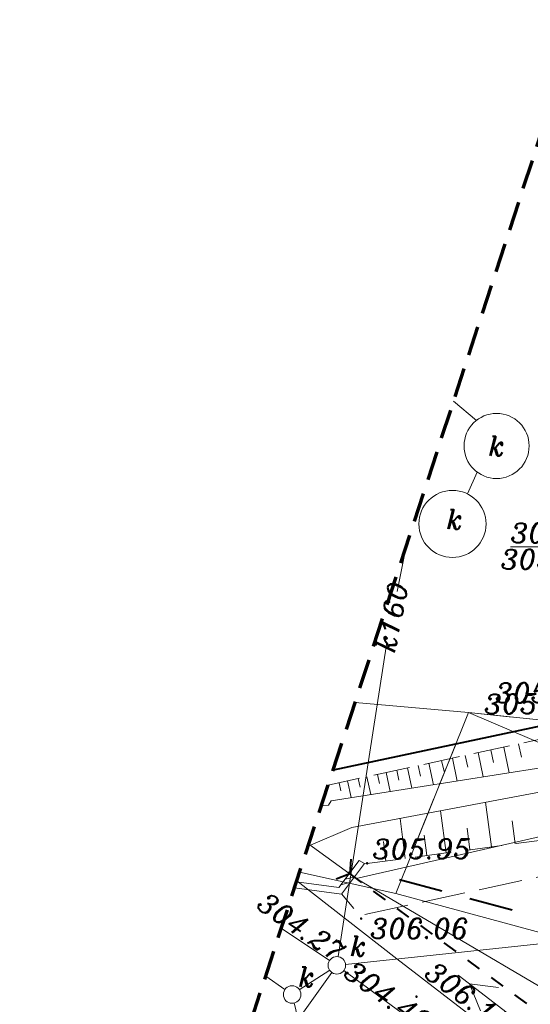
# Model space of a CAD drawing. Extents: x 4615668 to 9294084, y 5334101 to 10688993.
# Tile 4 of 37: x 4651137 to 4651154, y 5338657 to 5338690. Entities that reach past the tile are written whole.
import ezdxf
from ezdxf.enums import TextEntityAlignment as Align

# ---------------------------------------------------------------- set-up
doc = ezdxf.new("R2010")
doc.units = 0
doc.header["$MEASUREMENT"] = 0
for name, pattern in [('BUBZ02', [1.75, 1.25, -0.5]), ('DASHED', [19.05, 12.7, -6.35]), ('EGBK02', [2, 1.5, -0.5]), ('KTJZ01', [2, 1.5, -0.5]), ('l215_500', [2.5, 1.5, -0.4125, 0.175, -0.4125]), ('l217_500', [2, 1.5, -0.5]), ('l219_500', [0.5, -0.25, 0, -0.25]), ('l266_500', [1, 0.5, -0.5]), ('l424_500', [1.5, 1, -0.5]), ('l601_500', [1.5, 1, -0.5]), ('l641_500', [1.5, 1, -0.5]), ('l823_500', [1.75, 1.25, -0.5])]:
    doc.linetypes.add(name, pattern=pattern)
for name, color, linetype, lineweight in [('e_slupy', 7, 'Continuous', 13), ('eNN', 7, 'Continuous', 13), ('g', 7, 'Continuous', 13), ('gr_dzialki', 7, 'l219_500', 13), ('gr_klasy', 7, 'l217_500', 13), ('jezdnia', 7, 'l424_500', 13), ('k', 7, 'Continuous', 13), ('k_elem_naziemne', 7, 'Continuous', 13), ('k_komora', 7, 'l601_500', 13), ('k_rzedne', 7, 'Continuous', 13), ('mur', 7, 'Continuous', 13), ('ogr_symb', 7, 'l901_500', 40), ('pkt_wys', 7, 'Continuous', 13), ('pob_gr_obrebu', 7, 'Continuous', 40), ('przepust', 7, 'l266_500', 40), ('rowy', 7, 'l266_500', 13), ('skarpa_gora', 7, 'l823_500', 13), ('skarpa_umoc', 7, 'Continuous', 13), ('Wymiar', 7, 'Continuous', 9), ('zakresy', 7, 'l215_500', 70)]:
    doc.layers.add(name, color=color, linetype=linetype, lineweight=lineweight)
doc.styles.add('Style-ITALIC_1250', font='ITALIC_1250.shx')
doc.styles.add('txt', font='TXT', dxfattribs={"height": 0.2})
doc.linetypes.add('KTOK05', pattern='A,3.75,[16,dgnlstyle-2015all.shx,S=0.0028,R=0,X=0,Y=0],3.75', length=7.5)
doc.linetypes.add('l901_500', pattern='A,3.75,[38,dgnlstyle-2015all.shx,S=0.0028,R=0,X=0,Y=0],3.75', length=7.5)

# ---------------------------------------------------------------- blocks, each defined once
blk = doc.blocks.new('506_5')
at = {"layer": 'k_elem_naziemne', "color": 24, "linetype": 'Continuous', "lineweight": 13}
blk.add_circle((0, 0), 0.3, dxfattribs=at)
blk = doc.blocks.new('140')
at = {"linetype": 'ByBlock', "lineweight": -2}
blk.add_hatch(color=0, dxfattribs=at).paths.add_polyline_path([(0.45, 0, 1), (-0.45, 0, 1)], flags=16)
blk = doc.blocks.new('SUPE04')
at = {"layer": 'e_slupy', "color": 1, "linetype": 'Continuous', "lineweight": 13}
for p, q in [((95.32, 0), (78, 10)), ((5, 0), (105, 0)), ((78, -10), (95.32, 0))]:
    blk.add_line(p, q, dxfattribs=at)
blk = doc.blocks.new('SUPE4')
at = {"layer": 'e_slupy', "color": 1, "linetype": 'Continuous', "lineweight": 13, "xscale": 0.05, "yscale": 0.05, "zscale": 0.05}
blk.add_blockref('SUPE04', (0, 0), dxfattribs=at)
blk = doc.blocks.new('G$C3390F2A0')
at = {"layer": 'eNN', "color": 1, "linetype": 'Continuous', "lineweight": 13, "flags": 128}
blk.add_lwpolyline([(16.424, 39.584), (19.851, 36.916), (30.945, 28.369), (38.616, 23.186)], dxfattribs=at)
at = {"layer": 'g', "color": 52, "linetype": 'Continuous', "lineweight": 13, "flags": 128}
for points in [[(18.453, 39.663), (28.229, 41.889), (31.654, 43.705), (44.378, 59.32), (48.154, 63.766), (48.651, 64.632)], [(44.972, 23.653), (42.903, 24.972), (28.313, 33.861), (18.453, 39.663), (16.834, 40.838)]]:
    blk.add_lwpolyline(points, dxfattribs=at)
at = {"layer": 'gr_dzialki', "color": 96, "linetype": 'Continuous', "lineweight": 13}
for p, q in [((22.307, 45.347), (18.421, 45.691)), ((22.307, 45.347), (19.813, 39.153)), ((22.307, 45.347), (19.813, 39.153)), ((39.27, 38.121), (22.307, 45.347)), ((22.307, 45.347), (27.009, 44.862)), ((27.009, 44.862), (22.307, 45.347)), ((19.813, 39.153), (16.52, 39.877)), ((36.056, 34.765), (19.813, 39.153))]:
    blk.add_line(p, q, dxfattribs=at)
at = {"layer": 'gr_klasy', "color": 96, "linetype": 'EGBK02', "lineweight": 13}
for p, q in [((19.813, 39.153), (22.307, 45.347)), ((22.307, 45.347), (27.009, 44.862))]:
    blk.add_line(p, q, dxfattribs=at)
at = {"layer": 'jezdnia', "color": 7, "linetype": 'KTJZ01', "lineweight": 13, "flags": 128}
blk.add_lwpolyline([(58.167, 76.235), (52.409, 66.184), (44.964, 53.366), (40.82, 48.381), (34.175, 43.393), (27.999, 40.436), (18.581, 38.395), (17.95, 39.145)], dxfattribs=at)
at = {"layer": 'k', "color": 24, "linetype": 'Continuous', "lineweight": 13}
for p, q in [((21.797, 56.011), (22.581, 55.357)), ((22.602, 53.586), (22.268, 52.84)), ((19.857, 49.497), (20.169, 51.034)), ((17.843, 36.988), (19.503, 47.749)), ((15.893, 37.961), (17.548, 36.858)), ((18.096, 36.723), (28.545, 37.837)), ((17.623, 36.447), (13.517, 30.696)), ((18.039, 36.514), (40.12, 20.353))]:
    blk.add_line(p, q, dxfattribs=at)
at = {"layer": 'k', "color": 24, "linetype": 'Continuous', "lineweight": 13, "flags": 128}
for points in [[(17.552, 36.528), (16.511, 35.853)], [(16.016, 35.864), (15.358, 36.324)]]:
    blk.add_lwpolyline(points, dxfattribs=at)
at = {"layer": 'k_komora', "color": 36, "linetype": 'Continuous', "lineweight": 13}
for centre, radius in [((23.269, 54.48), 1.115), ((21.757, 51.81), 1.15)]:
    blk.add_circle(centre, radius, dxfattribs=at)
at = {"layer": 'k_rzedne', "color": 24, "linetype": 'Continuous', "lineweight": 13, "flags": 128}
blk.add_lwpolyline([(16.332, 35.404), (19.343, 22.811), (22.428, 22.811)], dxfattribs=at)
at = {"layer": 'mur', "color": 7, "linetype": 'Continuous', "lineweight": 13}
for p, q in [((18.275, 39.541), (17.932, 39.45)), ((18.08, 39.647), (18.381, 39.709))]:
    blk.add_line(p, q, dxfattribs=at)
at = {"layer": 'mur', "color": 7, "linetype": 'Continuous', "lineweight": 13, "flags": 128}
for points in [[(18.566, 40.284), (18.743, 40.178), (17.961, 39.131), (16.348, 39.35)], [(16.412, 39.547), (17.863, 39.359), (18.566, 40.284)]]:
    blk.add_lwpolyline(points, dxfattribs=at)
at = {"layer": 'ogr_symb', "color": 7, "linetype": 'KTOK05', "lineweight": 40}
blk.add_lwpolyline([(39.925, 59.182), (26.264, 45.203), (17.665, 43.379)], dxfattribs=at)
at = {"layer": 'pob_gr_obrebu', "color": 7, "linetype": 'Continuous', "lineweight": 40}
for p, q in [((19.944, 39.636), (21.392, 39.244)), ((22.357, 38.984), (23.805, 38.592))]:
    blk.add_line(p, q, dxfattribs=at)
at = {"layer": 'przepust', "color": 7, "linetype": 'Continuous', "lineweight": 40}
for p, q in [((18.239, 39.824), (18.642, 39.528)), ((19.046, 39.232), (19.449, 38.937)), ((19.852, 38.641), (20.255, 38.345)), ((20.659, 38.05), (21.062, 37.754)), ((21.465, 37.458), (21.868, 37.163)), ((22.271, 36.867), (22.675, 36.571)), ((23.078, 36.276), (23.481, 35.98)), ((23.884, 35.685), (24.288, 35.389))]:
    blk.add_line(p, q, dxfattribs=at)
at = {"layer": 'przepust', "color": 7, "linetype": 'Continuous', "lineweight": 40, "flags": 128}
blk.add_lwpolyline([(18.278, 40.322), (18.239, 39.824), (17.775, 39.637)], dxfattribs=at)
at = {"layer": 'rowy', "color": 7, "linetype": 'Continuous', "lineweight": 13, "flags": 128}
for points in [[(45.907, 66.112), (40.884, 57.08), (27.753, 43.919), (17.605, 42.326), (17.505, 42.175), (17.265, 42.156)], [(16.814, 40.777), (18.313, 41.412), (27.217, 43.091), (28.087, 43.295), (41.508, 56.539), (46.656, 65.614)]]:
    blk.add_lwpolyline(points, dxfattribs=at)
at = {"layer": 'skarpa_gora', "color": 7, "linetype": 'BUBZ02', "lineweight": 13, "flags": 128}
for points in [[(18.739, 40.166), (27.82, 41.374), (33.085, 44.856), (38.987, 50.629), (42.602, 55.183), (47.702, 64.673)], [(40.33, 59.003), (34.254, 52.738), (26.955, 44.913), (17.504, 42.866)]]:
    blk.add_lwpolyline(points, dxfattribs=at)
at = {"layer": 'skarpa_umoc', "color": 7, "linetype": 'Continuous', "lineweight": 13}
for p, q in [((24.025, 44.278), (24.124, 43.821)), ((24.025, 44.278), (24.124, 43.821)), ((24.025, 44.278), (24.124, 43.821)), ((24.025, 44.278), (24.124, 43.821)), ((22.193, 43.881), (22.28, 43.478)), ((22.193, 43.881), (22.28, 43.478)), ((22.193, 43.881), (22.28, 43.478)), ((22.193, 43.881), (22.28, 43.478)), ((22.813, 43.144), (22.633, 43.976)), ((22.813, 43.144), (22.633, 43.976)), ((22.813, 43.144), (22.633, 43.976)), ((22.813, 43.144), (22.633, 43.976)), ((23.072, 44.072), (23.165, 43.643)), ((23.072, 44.072), (23.165, 43.643)), ((23.072, 44.072), (23.165, 43.643)), ((23.072, 44.072), (23.165, 43.643)), ((23.703, 43.283), (23.512, 44.167)), ((23.703, 43.283), (23.512, 44.167)), ((23.703, 43.283), (23.512, 44.167)), ((23.703, 43.283), (23.512, 44.167)), ((20.581, 43.532), (20.659, 43.175)), ((20.581, 43.532), (20.659, 43.175)), ((20.581, 43.532), (20.659, 43.175)), ((20.581, 43.532), (20.659, 43.175)), ((21.107, 42.876), (20.948, 43.612)), ((21.107, 42.876), (20.948, 43.612)), ((21.107, 42.876), (20.948, 43.612)), ((21.107, 42.876), (20.948, 43.612)), ((21.387, 43.707), (21.469, 43.326)), ((21.387, 43.707), (21.469, 43.326)), ((21.387, 43.707), (21.469, 43.326)), ((21.387, 43.707), (21.469, 43.326)), ((21.923, 43.004), (21.753, 43.786)), ((21.923, 43.004), (21.753, 43.786)), ((21.923, 43.004), (21.753, 43.786)), ((21.923, 43.004), (21.753, 43.786)), ((19.189, 43.231), (19.258, 42.914)), ((19.189, 43.231), (19.258, 42.914)), ((19.189, 43.231), (19.258, 42.914)), ((19.189, 43.231), (19.258, 42.914)), ((19.623, 42.643), (19.482, 43.294)), ((19.623, 42.643), (19.482, 43.294)), ((19.623, 42.643), (19.482, 43.294)), ((19.623, 42.643), (19.482, 43.294)), ((19.849, 43.373), (19.921, 43.038)), ((19.849, 43.373), (19.921, 43.038)), ((19.849, 43.373), (19.921, 43.038)), ((19.849, 43.373), (19.921, 43.038)), ((20.365, 42.76), (20.215, 43.453)), ((20.365, 42.76), (20.215, 43.453)), ((20.365, 42.76), (20.215, 43.453)), ((20.365, 42.76), (20.215, 43.453)), ((17.87, 42.945), (17.931, 42.666)), ((17.87, 42.945), (17.931, 42.666)), ((17.87, 42.945), (17.931, 42.666)), ((17.87, 42.945), (17.931, 42.666)), ((18.288, 42.434), (18.163, 43.009)), ((18.288, 42.434), (18.163, 43.009)), ((18.288, 42.434), (18.163, 43.009)), ((18.288, 42.434), (18.163, 43.009)), ((18.53, 43.088), (18.594, 42.79)), ((18.53, 43.088), (18.594, 42.79)), ((18.53, 43.088), (18.594, 42.79)), ((18.53, 43.088), (18.594, 42.79)), ((18.956, 42.539), (18.823, 43.151)), ((18.956, 42.539), (18.823, 43.151)), ((18.956, 42.539), (18.823, 43.151)), ((18.956, 42.539), (18.823, 43.151)), ((22.891, 42.275), (23.095, 40.745)), ((22.891, 42.275), (23.095, 40.745)), ((22.891, 42.275), (23.095, 40.745)), ((22.891, 42.275), (23.095, 40.745)), ((21.352, 41.984), (21.544, 40.539)), ((21.352, 41.984), (21.544, 40.539)), ((21.352, 41.984), (21.544, 40.539)), ((21.352, 41.984), (21.544, 40.539)), ((19.96, 41.722), (20.142, 40.352)), ((19.96, 41.722), (20.142, 40.352)), ((19.96, 41.722), (20.142, 40.352)), ((19.96, 41.722), (20.142, 40.352)), ((23.907, 40.853), (23.802, 41.64)), ((23.907, 40.853), (23.802, 41.64)), ((23.907, 40.853), (23.802, 41.64)), ((23.907, 40.853), (23.802, 41.64)), ((20.88, 40.45), (20.786, 41.155)), ((20.88, 40.45), (20.786, 41.155)), ((20.88, 40.45), (20.786, 41.155)), ((20.88, 40.45), (20.786, 41.155)), ((22.357, 40.647), (22.257, 41.392)), ((22.357, 40.647), (22.257, 41.392)), ((22.357, 40.647), (22.257, 41.392)), ((22.357, 40.647), (22.257, 41.392)), ((19.477, 40.264), (19.389, 40.931)), ((19.477, 40.264), (19.389, 40.931)), ((19.477, 40.264), (19.389, 40.931)), ((19.477, 40.264), (19.389, 40.931))]:
    blk.add_line(p, q, dxfattribs=at)
at = {"layer": 'zakresy', "color": 217, "linetype": 'l641_500', "lineweight": 70, "flags": 128}
blk.add_lwpolyline([(6.931, 10.558), (39.477, 110.069), (74.623, 175.45), (179.151, 163.591), (168.968, 97.168), (66.518, 8.467), (6.931, 10.558)], dxfattribs=at)
at = {"layer": 'e_slupy', "color": 1, "linetype": 'Continuous', "lineweight": 13, "rotation": 142.5715281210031}
blk.add_blockref('SUPE4', (26.124, 33.161), dxfattribs=at)
at = {"layer": 'k_elem_naziemne', "color": 24, "linetype": 'Continuous', "lineweight": 13}
for p, rotation in [((17.797, 36.691), 273.0174581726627), ((16.263, 35.692), 280.4785336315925)]:
    blk.add_blockref('506_5', p, dxfattribs=dict(at, rotation=rotation))
at = {"layer": 'pkt_wys', "color": 7, "linetype": 'Continuous', "lineweight": 13, "xscale": 0.1, "yscale": 0.1, "zscale": 0.1, "rotation": 0.06578024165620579}
for p in [(18.834, 40.185), (18.834, 40.185), (18.834, 40.185), (18.834, 40.185), (18.231, 39.873), (18.231, 39.873), (18.231, 39.873), (18.231, 39.873), (18.628, 38.292), (18.628, 38.292), (18.628, 38.292), (18.628, 38.292), (20.524, 35.618), (20.524, 35.618), (20.524, 35.618), (20.524, 35.618)]:
    blk.add_blockref('140', p, dxfattribs=at)
at = {"layer": 'k', "color": 24, "linetype": 'Continuous', "lineweight": 13, "char_height": 0.68, "line_spacing_factor": 0.722892, "style": 'txt'}
for s, insert, attachment_point, rotation in [('\\FITALIC_1250.shx;k160', (19.68, 48.623), 5, 78.5453), ('\\FITALIC_1250.shx;304.49', (19.356, 35.365), 8, 324.7138)]:
    blk.add_mtext(s, dxfattribs=dict(at, insert=insert, attachment_point=attachment_point, rotation=rotation))
at = {"layer": 'k_elem_naziemne', "color": 7, "linetype": 'Continuous', "lineweight": 13, "style": 'Style-ITALIC_1250'}
for p in [(23.269, 54.48), (21.832, 51.965)]:
    blk.add_text('k', height=0.68, dxfattribs=at).set_placement(p, align=Align.MIDDLE_CENTER)
at = {"layer": 'k_elem_naziemne', "color": 24, "linetype": 'Continuous', "lineweight": 13, "style": 'Style-ITALIC_1250'}
blk.add_text('k', height=0.68, dxfattribs=at).set_placement((18.24, 37.009))
at = {"layer": 'k_elem_naziemne', "color": 24, "linetype": 'Continuous', "lineweight": 13, "insert": (16.468, 35.956), "char_height": 0.68, "attachment_point": 7, "line_spacing_factor": 0.722892, "style": 'Style-ITALIC_1250'}
blk.add_mtext('\\FITALIC_1250.shx;k', dxfattribs=at)
at = {"layer": 'k_rzedne', "color": 24, "linetype": 'Continuous', "lineweight": 13, "char_height": 0.68, "line_spacing_factor": 0.722892, "style": 'txt'}
for s, insert, attachment_point, rotation in [('\\FITALIC_1250.shx;\\L306.16', (23.745, 51.161), 7, 0.0658), ('\\FITALIC_1250.shx;303.69', (23.41, 50.938), 1, 0.0658), ('\\FITALIC_1250.shx;304.27', (15.388, 39.241), 1, 325.2425)]:
    blk.add_mtext(s, dxfattribs=dict(at, insert=insert, attachment_point=attachment_point, rotation=rotation))
at = {"layer": 'pkt_wys', "color": 7, "linetype": 'Continuous', "lineweight": 13, "char_height": 0.68, "attachment_point": 7, "line_spacing_factor": 0.722892}
for s, insert, rotation, style in [('\\FITALIC_1250.shx;305.82', (22.845, 45.303), 0.0658, 'Style-ITALIC_1250'), ('\\FITALIC_1250.shx;305,82', (23.22, 45.477), 0.0658, 'txt'), ('\\FITALIC_1250.shx;305.95', (19.021, 40.336), 0.0658, 'Style-ITALIC_1250'), ('\\FITALIC_1250.shx;305.95', (19.021, 40.336), 0.0658, 'Style-ITALIC_1250'), ('\\FITALIC_1250.shx;305.95', (19.021, 40.336), 0.0658, 'Style-ITALIC_1250'), ('\\FITALIC_1250.shx;305.95', (19.021, 40.336), 0.0658, 'Style-ITALIC_1250'), ('\\FITALIC_1250.shx;306.06', (18.941, 37.611), 0.0658, 'Style-ITALIC_1250'), ('\\FITALIC_1250.shx;306.06', (18.941, 37.611), 0.0658, 'Style-ITALIC_1250'), ('\\FITALIC_1250.shx;306.06', (18.941, 37.611), 0.0658, 'Style-ITALIC_1250'), ('\\FITALIC_1250.shx;306.06', (18.941, 37.611), 0.0658, 'Style-ITALIC_1250'), ('\\FITALIC_1250.shx; 306.19', (20.372, 36.602), 323.7521, 'Style-ITALIC_1250')]:
    blk.add_mtext(s, dxfattribs=dict(at, insert=insert, rotation=rotation, style=style))

msp = doc.modelspace()

# ---------------------------------------------------------------- block references
at = {"layer": 'Wymiar', "color": 242, "linetype": 'DASHED', "lineweight": 30, "ltscale": 0.01}
msp.add_blockref('G$C3390F2A0', (4651129.64, 5338621.247), dxfattribs=at)

doc.saveas('drawing.dxf')
